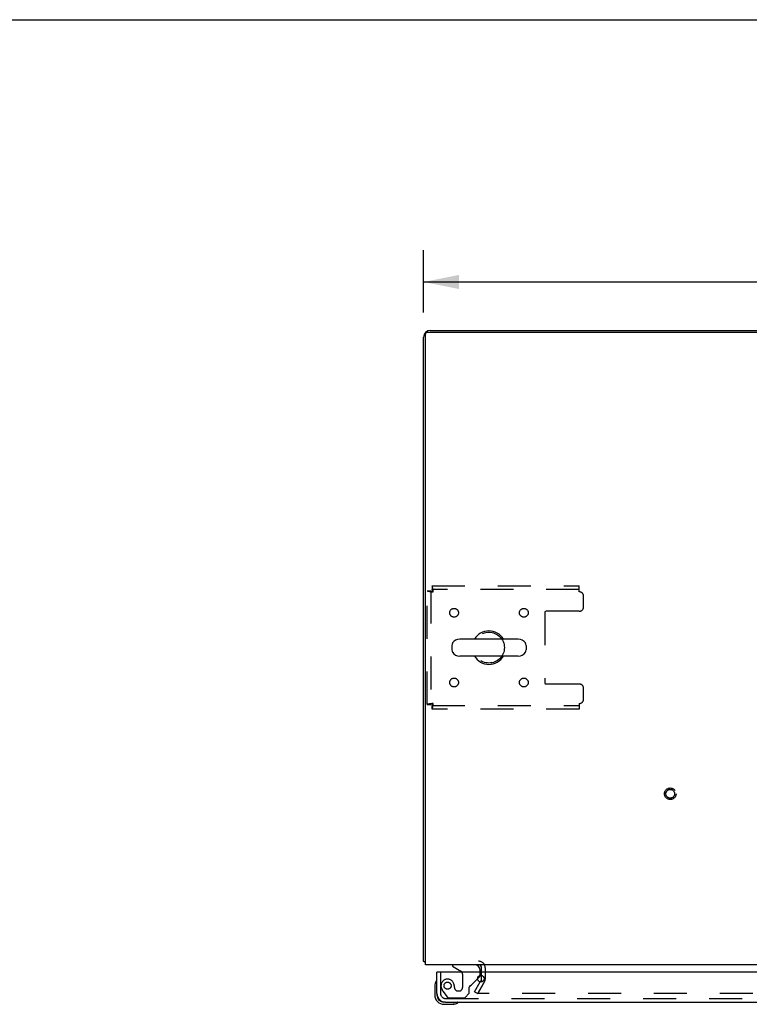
# Model space of a CAD drawing. Header units: inches. Extents: x 0 to 170, y 0 to 110.
# Tile 13 of 18: x 42 to 63, y 82 to 110. Entities that reach past the tile are written whole.
import ezdxf

# ---------------------------------------------------------------- set-up
doc = ezdxf.new("R2010")
doc.units = ezdxf.units.IN
doc.header["$LTSCALE"] = 9.35
doc.header["$MEASUREMENT"] = 0
doc.linetypes.add('HIDDEN', pattern=[0.2, 0.1, -0.1])
doc.layers.get('0').update_dxf_attribs({"linetype": 'CONTINUOUS'})
for name, color, linetype in [('DEFAULT_2', 8, 'HIDDEN'), ('DIMENSIONS', 7, 'CONTINUOUS'), ('DOOR_ASSEMBLY', 7, 'CONTINUOUS')]:
    doc.layers.add(name, color=color, linetype=linetype)
doc.styles.get("Standard").update_dxf_attribs({"font": 'arial.ttf'})
doc.dimstyles.new('DIMSTYLE_1', dxfattribs={"dimtxt": 0.75, "dimasz": 1, "dimexe": 0.09, "dimexo": 0.07, "dimgap": 0.0375, "dimtad": 0, "dimtih": 1, "dimtoh": 1, "dimzin": 4, "dimdsep": 46, "dimtxsty": 'Standard', "dimblk": '_FILLED', "dimblk1": '_FILLED', "dimblk2": '_FILLED', "dimcen": 0.09, "dimadec": 3, "dimazin": 1, "dimtfac": 1, "dimtdec": 3, "dimtofl": 0, "dimtmove": 0, "dimatfit": 3, "dimldrblk": '_FILLED', "dimfxl": 0, "dimtolj": 1, "dimtzin": 4, "dimarcsym": 0})

# ---------------------------------------------------------------- blocks, each defined once
blk = doc.blocks.new('_FILLED')
at = {"color": 0, "linetype": 'ByBlock'}
blk.add_solid([(0, 0), (-1, 0.2), (-1, -0.2)], dxfattribs=at)
blk = doc.blocks.new('*D1')
at = {"layer": 'DIMENSIONS', "color": 2, "linetype": 'Continuous'}
for p, q in [((53.965, 101.697), (53.965, 103.459)), ((77.965, 101.697), (77.965, 103.459)), ((53.965, 102.559), (64.28, 102.559)), ((77.965, 102.559), (67.65, 102.559))]:
    blk.add_line(p, q, dxfattribs=at)
at = {"layer": 'DIMENSIONS', "color": 2, "linetype": 'Continuous', "rotation": 180}
blk.add_blockref('_FILLED', (53.965, 102.559), dxfattribs=at)
at = {"layer": 'DIMENSIONS', "color": 2, "linetype": 'Continuous'}
blk.add_blockref('_FILLED', (77.965, 102.559), dxfattribs=at)
at = {"layer": 'DIMENSIONS', "color": 2, "linetype": 'Continuous', "insert": (65.965, 102.934), "char_height": 0.75, "width": 2.62082, "attachment_point": 2, "line_spacing_factor": 0.9}
blk.add_mtext('24.00', dxfattribs=at)

msp = doc.modelspace()

# ---------------------------------------------------------------- linework, layer by layer
at = {"color": 7, "linetype": 'Continuous'}
for p, q in [((0, 110), (170, 110)), ((54.765, 92.249), (54.765, 92.122)), ((56.651, 92.427), (54.988, 92.427)), ((56.873, 92.249), (56.873, 92.122)), ((56.651, 91.944), (54.988, 91.944))]:
    msp.add_line(p, q, dxfattribs=at)
at = {"color": 3, "linetype": 'Continuous'}
for p, q in [((54.077, 101.134), (77.853, 101.134)), ((54.154, 101.186), (65.776, 101.186)), ((53.965, 83.29), (53.965, 100.997)), ((54.017, 83.186), (54.017, 101.074)), ((77.913, 83.186), (54.017, 83.186)), ((55.611, 82.982), (55.611, 83.101)), ((55.607, 82.765), (55.57, 82.702)), ((55.611, 82.781), (55.611, 82.885))]:
    msp.add_line(p, q, dxfattribs=at)
for points in [[(53.988, 83.27), (53.982, 83.273), (53.979, 83.274), (53.977, 83.276), (53.974, 83.277), (53.972, 83.279), (53.97, 83.28), (53.968, 83.282), (53.967, 83.284), (53.966, 83.285), (53.965, 83.287), (53.965, 83.288), (53.965, 83.29)], [(54.006, 83.257), (54.004, 83.259), (54.002, 83.261), (53.999, 83.263), (53.997, 83.265), (53.994, 83.267), (53.991, 83.268), (53.988, 83.27)]]:
    msp.add_lwpolyline(points, dxfattribs=at)
for centre, radius, start, end in [((54.154, 100.997), 0.189, 90, 180), ((54.077, 101.074), 0.06, 90, 180), ((54.154, 83.375), 0.189, 218.2806, 223.5203), ((55.526, 83.101), 0.085, 0, 90), ((55.578, 82.781), 0.033, 330, 360)]:
    msp.add_arc(centre, radius, start, end, dxfattribs=at)
at = {"color": 7, "linetype": 'Continuous'}
for centre, radius, start, end in [((55.819, 92.186), 0.475, 30.5571, 149.4429), ((54.89, 92.249), 0.125, 146.8152, 180), ((54.988, 92.186), 0.241, 90, 146.8152), ((56.651, 92.186), 0.241, 33.1848, 90), ((56.748, 92.249), 0.125, 0, 33.1848), ((54.89, 92.122), 0.125, 180, 213.1848), ((54.988, 92.186), 0.241, 213.1848, 270), ((55.819, 92.186), 0.475, 210.5571, 329.4429), ((56.651, 92.186), 0.241, 270, 326.8152), ((56.748, 92.122), 0.125, 326.8152, 360)]:
    msp.add_arc(centre, radius, start, end, dxfattribs=at)
at = {"layer": 'DEFAULT_2', "color": 8, "linetype": 'HIDDEN'}
for p, q in [((54.203, 93.936), (54.203, 93.832)), ((54.203, 93.936), (58.382, 93.936)), ((58.382, 93.769), (58.382, 93.936)), ((54.069, 90.57), (54.069, 93.802)), ((54.069, 93.802), (54.173, 93.802)), ((54.173, 93.802), (54.173, 90.57)), ((58.382, 93.832), (54.203, 93.832)), ((58.507, 93.342), (58.507, 93.644)), ((57.407, 93.187), (57.407, 91.184)), ((58.382, 93.217), (57.437, 93.217)), ((58.382, 91.154), (57.437, 91.154)), ((58.507, 90.728), (58.507, 91.029)), ((54.069, 90.57), (54.173, 90.57)), ((54.203, 90.436), (54.203, 90.54)), ((54.203, 90.54), (58.382, 90.54)), ((58.382, 90.603), (58.382, 90.436)), ((58.382, 90.436), (54.203, 90.436)), ((55.611, 82.885), (55.611, 82.982)), ((55.715, 83.101), (55.715, 82.781)), ((55.41, 82.425), (55.57, 82.702)), ((55.697, 82.713), (55.501, 82.373)), ((55.697, 82.713), (55.515, 82.398)), ((55.41, 82.425), (55.501, 82.373)), ((76.397, 82.373), (55.533, 82.373))]:
    msp.add_line(p, q, dxfattribs=at)
for points in [[(54.236, 93.769), (54.234, 93.787), (54.231, 93.806), (54.229, 93.824), (54.227, 93.841), (54.224, 93.857), (54.222, 93.873), (54.22, 93.887), (54.217, 93.899), (54.215, 93.91), (54.212, 93.919), (54.21, 93.926), (54.208, 93.931), (54.205, 93.934), (54.203, 93.936)], [(54.069, 93.802), (54.07, 93.799), (54.073, 93.797), (54.078, 93.794), (54.086, 93.792), (54.095, 93.79), (54.105, 93.787), (54.118, 93.785), (54.132, 93.783), (54.147, 93.78), (54.164, 93.778), (54.181, 93.776), (54.199, 93.773), (54.217, 93.771), (54.236, 93.769)], [(54.173, 93.802), (54.173, 93.799), (54.175, 93.797), (54.177, 93.794), (54.179, 93.792), (54.183, 93.79), (54.187, 93.787), (54.191, 93.785), (54.197, 93.783), (54.203, 93.78), (54.209, 93.778), (54.215, 93.776), (54.222, 93.773), (54.229, 93.771), (54.236, 93.769)], [(54.236, 93.769), (54.234, 93.776), (54.231, 93.783), (54.229, 93.789), (54.227, 93.796), (54.224, 93.802), (54.222, 93.808), (54.22, 93.813), (54.217, 93.818), (54.215, 93.822), (54.212, 93.825), (54.21, 93.828), (54.208, 93.83), (54.205, 93.831), (54.203, 93.832)], [(54.236, 90.603), (54.217, 90.6), (54.199, 90.598), (54.181, 90.595), (54.164, 90.593), (54.147, 90.591), (54.132, 90.588), (54.118, 90.586), (54.105, 90.584), (54.095, 90.581), (54.086, 90.579), (54.078, 90.577), (54.073, 90.574), (54.07, 90.572), (54.069, 90.57)], [(54.236, 90.603), (54.229, 90.6), (54.222, 90.598), (54.215, 90.595), (54.209, 90.593), (54.203, 90.591), (54.197, 90.588), (54.191, 90.586), (54.187, 90.584), (54.183, 90.581), (54.179, 90.579), (54.177, 90.577), (54.175, 90.574), (54.173, 90.572), (54.173, 90.57)], [(54.203, 90.436), (54.205, 90.437), (54.208, 90.44), (54.21, 90.445), (54.212, 90.452), (54.215, 90.461), (54.217, 90.472), (54.22, 90.484), (54.222, 90.498), (54.224, 90.514), (54.227, 90.53), (54.229, 90.547), (54.231, 90.565), (54.234, 90.584), (54.236, 90.603)], [(54.203, 90.54), (54.205, 90.54), (54.208, 90.541), (54.21, 90.543), (54.212, 90.546), (54.215, 90.549), (54.217, 90.553), (54.22, 90.558), (54.222, 90.563), (54.224, 90.569), (54.227, 90.575), (54.229, 90.582), (54.231, 90.588), (54.234, 90.595), (54.236, 90.603)], [(55.515, 82.398), (55.514, 82.397), (55.513, 82.395), (55.513, 82.394), (55.513, 82.392), (55.513, 82.39)], [(55.513, 82.39), (55.513, 82.389), (55.513, 82.387), (55.513, 82.386), (55.514, 82.384), (55.515, 82.383), (55.516, 82.381), (55.517, 82.38), (55.518, 82.379), (55.519, 82.378), (55.521, 82.376), (55.522, 82.376)], [(55.533, 82.373), (55.531, 82.373), (55.529, 82.373), (55.527, 82.374), (55.525, 82.374), (55.524, 82.375), (55.522, 82.376)]]:
    msp.add_lwpolyline(points, dxfattribs=at)
for centre, radius in [((54.829, 93.175), 0.125), ((56.809, 93.175), 0.125), ((55.819, 92.186), 0.438), ((54.829, 91.196), 0.125), ((56.809, 91.196), 0.125), ((60.965, 88.04), 0.164), ((60.965, 88.04), 0.124)]:
    msp.add_circle(centre, radius, dxfattribs=at)
for centre, radius, start, end in [((58.382, 93.644), 0.125, 0, 90), ((58.382, 93.342), 0.125, 270, 360), ((57.437, 93.187), 0.03, 90, 180), ((57.437, 91.184), 0.03, 180, 270), ((58.382, 91.029), 0.125, 0, 90), ((58.382, 90.728), 0.125, 270, 360), ((55.526, 83.101), 0.189, 0, 90), ((55.578, 82.781), 0.137, 330, 360)]:
    msp.add_arc(centre, radius, start, end, dxfattribs=at)
at = {"layer": 'DOOR_ASSEMBLY', "color": 3, "linetype": 'Continuous'}
for p, q in [((54.34, 82.374), (54.34, 82.982)), ((77.008, 82.982), (54.36, 82.982)), ((54.587, 82.128), (76.781, 82.128))]:
    msp.add_line(p, q, dxfattribs=at)
at = {"layer": 'DOOR_ASSEMBLY', "color": 7, "linetype": 'Continuous'}
for p, q in [((54.36, 82.982), (54.34, 82.982)), ((54.782, 83.186), (54.782, 83.147)), ((54.782, 83.147), (55.02, 83.009)), ((55.569, 82.982), (55.569, 83.029)), ((55.496, 82.792), (55.54, 82.835)), ((54.28, 82.587), (54.28, 82.331)), ((54.34, 82.374), (54.34, 82.331)), ((54.587, 82.128), (54.543, 82.128)), ((54.543, 82.068), (54.799, 82.068)), ((54.837, 82.07), (54.799, 82.068))]:
    msp.add_line(p, q, dxfattribs=at)
at = {"layer": 'DOOR_ASSEMBLY', "color": 8, "linetype": 'HIDDEN'}
for p, q in [((54.444, 82.982), (54.444, 82.374)), ((55.412, 83.186), (54.782, 83.186)), ((55.569, 82.906), (55.569, 82.982)), ((55.07, 82.922), (55.07, 82.543)), ((55.321, 82.616), (55.496, 82.792)), ((54.519, 82.43), (54.62, 82.286)), ((54.841, 82.543), (54.841, 82.531)), ((54.972, 82.445), (54.939, 82.445)), ((55.262, 82.379), (55.262, 82.558)), ((54.587, 82.232), (76.781, 82.232)), ((54.685, 82.253), (55.136, 82.253)), ((55.136, 82.253), (55.262, 82.379))]:
    msp.add_line(p, q, dxfattribs=at)
msp.add_circle((54.644, 82.595), 0.101, dxfattribs=at)
at = {"layer": 'DOOR_ASSEMBLY', "color": 3, "linetype": 'Continuous'}
msp.add_circle((55.59, 82.794), 0.094, dxfattribs=at)
at = {"layer": 'DOOR_ASSEMBLY', "color": 7, "linetype": 'Continuous'}
for centre, radius, start, end in [((54.97, 82.922), 0.1, 36.5468, 59.908), ((55.412, 83.029), 0.157, 0, 90), ((54.53, 82.587), 0.25, 149.1101, 180), ((54.328, 82.708), 0.015, 96.3796, 149.1101), ((54.325, 82.708), 0.015, 0, 83.6204), ((55.469, 82.906), 0.1, 315, 347.6107), ((54.543, 82.331), 0.263, 180, 270), ((54.543, 82.331), 0.203, 180, 270), ((54.92, 82.113), 0.015, 6.3796, 90), ((54.799, 82.318), 0.25, 270, 300.8899), ((54.92, 82.116), 0.015, 300.8899, 353.6204)]:
    msp.add_arc(centre, radius, start, end, dxfattribs=at)
at = {"layer": 'DOOR_ASSEMBLY', "color": 8, "linetype": 'HIDDEN'}
for centre, radius, start, end in [((54.97, 82.922), 0.1, 0, 36.5468), ((54.644, 82.595), 0.187, 17.8482, 196.8439), ((55.469, 82.906), 0.1, 347.6107, 360), ((54.834, 82.652), 0.386, 196.8439, 215.1), ((54.448, 82.531), 0.393, 1.6599, 17.9298), ((54.939, 82.543), 0.098, 180, 270), ((54.972, 82.543), 0.098, 270, 360), ((55.301, 82.558), 0.039, 111.6096, 180), ((55.25, 82.687), 0.1, 291.6096, 315), ((54.587, 82.374), 0.142, 180, 270), ((54.685, 82.332), 0.079, 215.1, 270)]:
    msp.add_arc(centre, radius, start, end, dxfattribs=at)
at = {"layer": 'DOOR_ASSEMBLY', "color": 3, "linetype": 'Continuous'}
msp.add_arc((54.587, 82.374), 0.246, 180, 270, dxfattribs=at)

# ---------------------------------------------------------------- dimensions: what is measured, and where the dimension line sits
at = {"layer": 'DIMENSIONS', "color": 2, "linetype": 'Continuous'}
dim = msp.add_linear_dim(base=(53.965, 102.559), p1=(77.965, 103.529), p2=(53.965, 103.529), angle=180, dimstyle='DIMSTYLE_1', dxfattribs=at)
dim.commit()
dim.dimension.update_dxf_attribs({"geometry": '*D1', "text_midpoint": (65.955, 102.555), "dimtype": 160})

doc.saveas('drawing.dxf')
